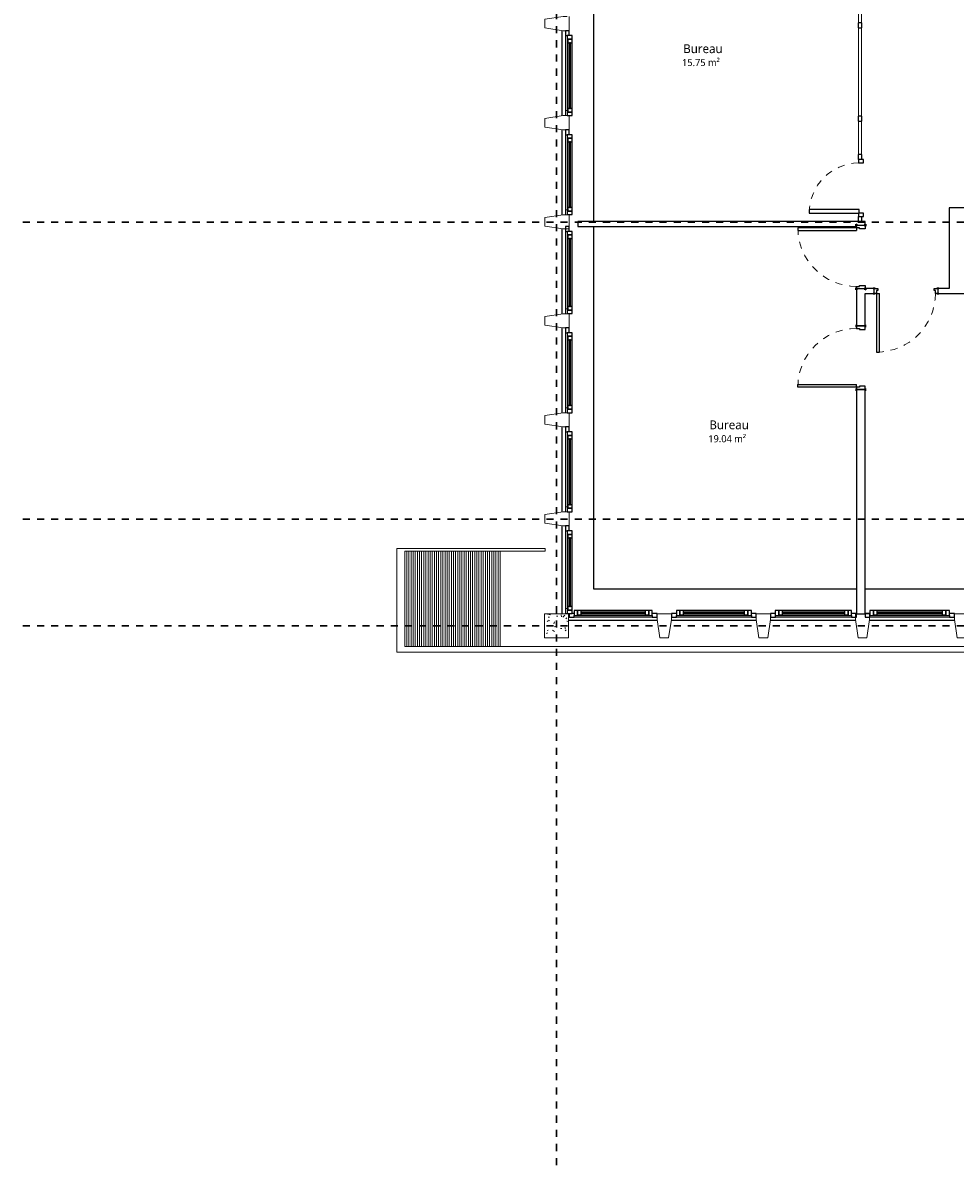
# Model space of a CAD drawing. Header units: metres. Extents: x -21.5 to 32.8, y -37.3 to -3.8.
# Tile 1 of 14: x -21.5 to -8.3, y -37.3 to -21.2. Entities that reach past the tile are written whole.
import ezdxf

# ---------------------------------------------------------------- set-up
doc = ezdxf.new("R2010")
doc.units = ezdxf.units.M
doc.linetypes.add('Ligne de quadrillage', pattern=[0.022225, 0.0127, -0.003175, 0.003175, -0.003175])
doc.linetypes.add('Tiret', pattern=[0.0025, 0.00125, -0.00125])
for name, color, linetype, lineweight in [('A-AREA-IDEN', 250, 'Continuous', 30), ('A-DOOR', 250, 'Continuous', 25), ('A-DOOR-FRAM', 250, 'Continuous', 25), ('A-GENM', 250, 'Continuous', 18), ('A-GLAZ', 250, 'Continuous', 25), ('A-GLAZ-CURT', 250, 'Continuous', 18), ('A-GLAZ-CWMG', 250, 'Continuous', 18), ('A-WALL', 250, 'Continuous', 25), ('I-WALL', 250, 'Continuous', 25), ('S-COLS', 250, 'Continuous', 18), ('S-GRID', 250, 'Continuous', 30)]:
    doc.layers.add(name, color=color, linetype=linetype, lineweight=lineweight)
doc.styles.add('Trebuchet MS', font='trebuc.ttf', dxfattribs={"height": 0.125})
doc.styles.add('Trebuchet MS_2', font='trebuc.ttf', dxfattribs={"height": 0.1})

# ---------------------------------------------------------------- blocks, each defined once
blk = doc.blocks.new('Poteaux porteurs 23 - Poteaux porteurs 1-506846-Niveau 1')
at = {"layer": 'S-COLS'}
for p, q in [((-10.941, -29.554), (-11.141, -29.554)), ((-11.141, -29.58), (-11.141, -29.635)), ((-11.141, -29.635), (-11.103, -29.894)), ((-10.98, -29.894), (-10.941, -29.635)), ((-10.941, -29.635), (-10.941, -29.554)), ((-11.103, -29.894), (-10.98, -29.894))]:
    blk.add_line(p, q, dxfattribs=at)
blk = doc.blocks.new('Poteaux porteurs 24 - Poteaux porteurs 1-506861-Niveau 1')
at = {"layer": 'S-COLS'}
for p, q in [((-10.941, -29.554), (-11.141, -29.554)), ((-11.141, -29.58), (-11.141, -29.635)), ((-11.141, -29.635), (-11.103, -29.894)), ((-10.98, -29.894), (-10.941, -29.635)), ((-10.941, -29.635), (-10.941, -29.554)), ((-11.103, -29.894), (-10.98, -29.894))]:
    blk.add_line(p, q, dxfattribs=at)
blk = doc.blocks.new('Poteaux porteurs 25 - Poteaux porteurs 1-506876-Niveau 1')
at = {"layer": 'S-COLS'}
for p, q in [((-10.941, -29.554), (-11.141, -29.554)), ((-11.141, -29.58), (-11.141, -29.635)), ((-11.141, -29.635), (-11.103, -29.894)), ((-10.98, -29.894), (-10.941, -29.635)), ((-10.941, -29.635), (-10.941, -29.554)), ((-11.103, -29.894), (-10.98, -29.894))]:
    blk.add_line(p, q, dxfattribs=at)
blk = doc.blocks.new('Poteaux porteurs 26 - Poteaux porteurs 1-506891-Niveau 1')
at = {"layer": 'S-COLS'}
for p, q in [((-10.941, -29.554), (-11.141, -29.554)), ((-11.141, -29.58), (-11.141, -29.635)), ((-11.141, -29.635), (-11.103, -29.894)), ((-10.98, -29.894), (-10.941, -29.635)), ((-10.941, -29.635), (-10.941, -29.554)), ((-11.103, -29.894), (-10.98, -29.894))]:
    blk.add_line(p, q, dxfattribs=at)
blk = doc.blocks.new('Poteaux porteurs 34 - Poteaux porteurs 1-507476-Niveau 1')
at = {"layer": 'S-COLS'}
for p, q in [((-10.941, -29.554), (-11.141, -29.554)), ((-11.141, -29.58), (-11.141, -29.635)), ((-11.141, -29.635), (-11.103, -29.894)), ((-10.98, -29.894), (-10.941, -29.635)), ((-10.941, -29.635), (-10.941, -29.554)), ((-11.103, -29.894), (-10.98, -29.894))]:
    blk.add_line(p, q, dxfattribs=at)
blk = doc.blocks.new('Poteaux porteurs 35 - Poteaux porteurs 1-507497-Niveau 1')
at = {"layer": 'S-COLS'}
for p, q in [((-10.941, -29.554), (-11.141, -29.554)), ((-11.141, -29.58), (-11.141, -29.635)), ((-11.141, -29.635), (-11.103, -29.894)), ((-10.98, -29.894), (-10.941, -29.635)), ((-10.941, -29.635), (-10.941, -29.554)), ((-11.103, -29.894), (-10.98, -29.894))]:
    blk.add_line(p, q, dxfattribs=at)
blk = doc.blocks.new('Poteaux porteurs 36 - Poteaux porteurs 1-508336-Niveau 1')
at = {"layer": 'S-COLS'}
for p, q in [((-10.941, -29.554), (-11.141, -29.554)), ((-11.141, -29.554), (-11.141, -29.635)), ((-11.141, -29.635), (-11.103, -29.894)), ((-10.98, -29.894), (-10.941, -29.635)), ((-10.941, -29.635), (-10.941, -29.554)), ((-11.103, -29.894), (-10.98, -29.894))]:
    blk.add_line(p, q, dxfattribs=at)
blk = doc.blocks.new('Poteaux porteurs 37 - Poteaux porteurs 1-508599-Niveau 1')
at = {"layer": 'S-COLS'}
for p, q in [((-10.941, -29.554), (-11.141, -29.554)), ((-11.141, -29.554), (-11.141, -29.635)), ((-11.141, -29.635), (-11.103, -29.894)), ((-10.98, -29.894), (-10.941, -29.635)), ((-10.941, -29.635), (-10.941, -29.554)), ((-11.103, -29.894), (-10.98, -29.894))]:
    blk.add_line(p, q, dxfattribs=at)
blk = doc.blocks.new('Poteaux porteurs 38 - Poteaux porteurs 1-508653-Niveau 1')
at = {"layer": 'S-COLS'}
for p, q in [((-10.941, -29.554), (-11.141, -29.554)), ((-11.141, -29.554), (-11.141, -29.635)), ((-11.141, -29.635), (-11.103, -29.894)), ((-10.98, -29.894), (-10.941, -29.635)), ((-10.941, -29.635), (-10.941, -29.554)), ((-11.103, -29.894), (-10.98, -29.894))]:
    blk.add_line(p, q, dxfattribs=at)
blk = doc.blocks.new('Poteaux porteurs 39 - Poteaux porteurs 1-508672-Niveau 1')
at = {"layer": 'S-COLS'}
for p, q in [((-10.941, -29.554), (-11.141, -29.554)), ((-11.141, -29.554), (-11.141, -29.635)), ((-11.141, -29.635), (-11.103, -29.894)), ((-10.98, -29.894), (-10.941, -29.635)), ((-10.941, -29.635), (-10.941, -29.554)), ((-11.103, -29.894), (-10.98, -29.894))]:
    blk.add_line(p, q, dxfattribs=at)
blk = doc.blocks.new('MR 1 Vantail - MR 1 Vantail-509887-Niveau 1')
at = {"layer": 'A-GLAZ'}
for p, q in [((-0.505, 0.027), (-0.565, 0.027)), ((-0.565, 0.027), (-0.565, -0.043)), ((-0.465, 0.017), (-0.515, 0.017)), ((-0.515, 0.017), (-0.515, -0.043)), ((-0.515, -0.043), (-0.515, 0.017)), ((-0.515, 0.017), (-0.505, 0.017)), ((0.505, 0.027), (-0.505, 0.027)), ((-0.505, 0.017), (-0.505, 0.027)), ((0.465, 0.017), (-0.465, 0.017)), ((-0.465, -0.043), (-0.465, 0.017)), ((0.515, 0.017), (0.465, 0.017)), ((0.465, 0.017), (0.465, -0.043)), ((0.505, 0.027), (0.505, 0.017)), ((0.565, 0.027), (0.505, 0.027)), ((0.505, 0.017), (0.515, 0.017)), ((0.515, -0.043), (0.515, 0.017)), ((0.515, 0.017), (0.515, -0.043)), ((0.565, -0.043), (0.565, 0.027)), ((-0.565, -0.043), (-0.515, -0.043)), ((-0.515, -0.043), (-0.465, -0.043)), ((0.465, -0.007), (-0.465, -0.007)), ((-0.465, -0.007), (-0.465, -0.019)), ((-0.465, -0.019), (0.465, -0.019)), ((-0.465, -0.043), (0.465, -0.043)), ((0.465, -0.019), (0.465, -0.007)), ((0.465, -0.043), (0.515, -0.043)), ((0.515, -0.043), (0.565, -0.043))]:
    blk.add_line(p, q, dxfattribs=at)
blk = doc.blocks.new('Meneau rectangulaire - 50 x 35-369804-Niveau 1')
at = {"layer": 'A-GLAZ-CWMG'}
for p, q in [((-13.837, -18.241), (-13.837, -17.181)), ((-13.814, -18.241), (-13.837, -18.241))]:
    blk.add_line(p, q, dxfattribs=at)
blk = doc.blocks.new('Meneau rectangulaire - 50 x 35-509889-Niveau 1')
at = {"layer": 'A-GLAZ-CWMG', "lineweight": 25}
for p, q in [((-0.07, 0), (0, 0)), ((0, 0), (0, -0.05)), ((-0.07, -0.05), (-0.07, -0.027)), ((0, -0.05), (-0.07, -0.05))]:
    blk.add_line(p, q, dxfattribs=at)
blk = doc.blocks.new('Meneau rectangulaire - 50 x 35-V4-Niveau 1')
at = {"layer": 'A-GLAZ-CWMG'}
for p, q in [((-0.07, -0.027), (-0.07, -0.05)), ((-0.07, -0.05), (0, -0.05))]:
    blk.add_line(p, q, dxfattribs=at)
blk = doc.blocks.new('MR 1 Vantail - MR 1 Vantail-532258-Niveau 1')
at = {"layer": 'A-GLAZ'}
for p, q in [((-0.521, 0.027), (-0.581, 0.027)), ((-0.581, 0.027), (-0.581, -0.043)), ((-0.481, 0.017), (-0.531, 0.017)), ((-0.531, 0.017), (-0.531, -0.043)), ((-0.531, -0.043), (-0.531, 0.017)), ((-0.531, 0.017), (-0.521, 0.017)), ((0.521, 0.027), (-0.521, 0.027)), ((-0.521, 0.017), (-0.521, 0.027)), ((0.481, 0.017), (-0.481, 0.017)), ((-0.481, -0.043), (-0.481, 0.017)), ((0.531, 0.017), (0.481, 0.017)), ((0.481, 0.017), (0.481, -0.043)), ((0.521, 0.027), (0.521, 0.017)), ((0.581, 0.027), (0.521, 0.027)), ((0.521, 0.017), (0.531, 0.017)), ((0.531, -0.043), (0.531, 0.017)), ((0.531, 0.017), (0.531, -0.043)), ((0.581, -0.043), (0.581, 0.027)), ((-0.581, -0.043), (-0.531, -0.043)), ((-0.531, -0.043), (-0.481, -0.043)), ((0.481, -0.007), (-0.481, -0.007)), ((-0.481, -0.007), (-0.481, -0.019)), ((-0.481, -0.019), (0.481, -0.019)), ((-0.481, -0.043), (0.481, -0.043)), ((0.481, -0.019), (0.481, -0.007)), ((0.481, -0.043), (0.531, -0.043)), ((0.531, -0.043), (0.581, -0.043))]:
    blk.add_line(p, q, dxfattribs=at)
blk = doc.blocks.new('Meneau rectangulaire - 50 x 35-532256-Niveau 1')
at = {"layer": 'A-GLAZ-CWMG'}
for p, q in [((-13.837, -25.241), (-13.837, -24.149)), ((-13.814, -25.241), (-13.837, -25.241))]:
    blk.add_line(p, q, dxfattribs=at)
blk = doc.blocks.new('MR 1 Vantail - MR 1 Vantail-512930-Niveau 1')
at = {"layer": 'A-GLAZ'}
for p, q in [((-0.524, 0.027), (-0.584, 0.027)), ((-0.584, 0.027), (-0.584, -0.043)), ((-0.484, 0.017), (-0.534, 0.017)), ((-0.534, 0.017), (-0.534, -0.043)), ((-0.534, -0.043), (-0.534, 0.017)), ((-0.534, 0.017), (-0.524, 0.017)), ((0.524, 0.027), (-0.524, 0.027)), ((-0.524, 0.017), (-0.524, 0.027)), ((0.484, 0.017), (-0.484, 0.017)), ((-0.484, -0.043), (-0.484, 0.017)), ((0.534, 0.017), (0.484, 0.017)), ((0.484, 0.017), (0.484, -0.043)), ((0.524, 0.027), (0.524, 0.017)), ((0.584, 0.027), (0.524, 0.027)), ((0.524, 0.017), (0.534, 0.017)), ((0.534, -0.043), (0.534, 0.017)), ((0.534, 0.017), (0.534, -0.043)), ((0.584, -0.043), (0.584, 0.027)), ((-0.584, -0.043), (-0.534, -0.043)), ((-0.534, -0.043), (-0.484, -0.043)), ((0.484, -0.007), (-0.484, -0.007)), ((-0.484, -0.007), (-0.484, -0.019)), ((-0.484, -0.019), (0.484, -0.019)), ((-0.484, -0.043), (0.484, -0.043)), ((0.484, -0.019), (0.484, -0.007)), ((0.484, -0.043), (0.534, -0.043)), ((0.534, -0.043), (0.584, -0.043))]:
    blk.add_line(p, q, dxfattribs=at)
blk = doc.blocks.new('Meneau rectangulaire - 50 x 35-512928-Niveau 1')
at = {"layer": 'A-GLAZ-CWMG'}
for p, q in [((-13.837, -29.48), (-13.837, -28.381)), ((-13.814, -29.48), (-13.837, -29.48))]:
    blk.add_line(p, q, dxfattribs=at)
blk = doc.blocks.new('Meneau rectangulaire - 50 x 35-V5-Niveau 1')
at = {"layer": 'A-GLAZ-CWMG'}
for p, q in [((-0.07, -0.027), (-0.07, -0.05)), ((-0.07, -0.05), (0, -0.05)), ((0, -0.05), (0, -0.027))]:
    blk.add_line(p, q, dxfattribs=at)
blk = doc.blocks.new('MR 1 Vantail - MR 1 Vantail-512937-Niveau 1')
at = {"layer": 'A-GLAZ'}
for p, q in [((-0.493, 0.027), (-0.553, 0.027)), ((-0.553, 0.027), (-0.553, -0.043)), ((-0.453, 0.017), (-0.503, 0.017)), ((-0.503, 0.017), (-0.503, -0.043)), ((-0.503, -0.043), (-0.503, 0.017)), ((-0.503, 0.017), (-0.493, 0.017)), ((0.493, 0.027), (-0.493, 0.027)), ((-0.493, 0.017), (-0.493, 0.027)), ((0.453, 0.017), (-0.453, 0.017)), ((-0.453, -0.043), (-0.453, 0.017)), ((0.503, 0.017), (0.453, 0.017)), ((0.453, 0.017), (0.453, -0.043)), ((0.493, 0.027), (0.493, 0.017)), ((0.553, 0.027), (0.493, 0.027)), ((0.493, 0.017), (0.503, 0.017)), ((0.503, -0.043), (0.503, 0.017)), ((0.503, 0.017), (0.503, -0.043)), ((0.553, -0.043), (0.553, 0.027)), ((-0.553, -0.043), (-0.503, -0.043)), ((-0.503, -0.043), (-0.453, -0.043)), ((0.453, -0.007), (-0.453, -0.007)), ((-0.453, -0.007), (-0.453, -0.019)), ((-0.453, -0.019), (0.453, -0.019)), ((-0.453, -0.043), (0.453, -0.043)), ((0.453, -0.019), (0.453, -0.007)), ((0.453, -0.043), (0.503, -0.043)), ((0.503, -0.043), (0.553, -0.043))]:
    blk.add_line(p, q, dxfattribs=at)
blk = doc.blocks.new('Meneau rectangulaire - 50 x 35-512567-Niveau 1')
at = {"layer": 'A-GLAZ-CWMG', "lineweight": 25}
for p, q in [((0, 0), (-0.07, 0)), ((0, -0.05), (0, 0)), ((-0.07, -0.027), (-0.07, -0.05)), ((-0.07, -0.05), (0, -0.05))]:
    blk.add_line(p, q, dxfattribs=at)
blk = doc.blocks.new('Meneau rectangulaire - 50 x 35-512935-Niveau 1')
at = {"layer": 'A-GLAZ-CWMG'}
blk.add_line((-12.611, -29.6), (-13.717, -29.6), dxfattribs=at)
blk = doc.blocks.new('Meneau rectangulaire - 50 x 35-V6-Niveau 1')
at = {"layer": 'A-GLAZ-CWMG', "lineweight": 25}
for p, q in [((-0.07, 0), (-0.043, 0)), ((0, 0), (0, -0.05)), ((-0.07, -0.05), (-0.07, -0.027)), ((0, -0.05), (-0.07, -0.05))]:
    blk.add_line(p, q, dxfattribs=at)
blk = doc.blocks.new('MR 1 Vantail - MR 1 Vantail-512961-Niveau 1')
at = {"layer": 'A-GLAZ'}
for p, q in [((-0.47, 0.027), (-0.53, 0.027)), ((-0.53, 0.027), (-0.53, -0.043)), ((-0.43, 0.017), (-0.48, 0.017)), ((-0.48, 0.017), (-0.48, -0.043)), ((-0.48, -0.043), (-0.48, 0.017)), ((-0.48, 0.017), (-0.47, 0.017)), ((0.47, 0.027), (-0.47, 0.027)), ((-0.47, 0.017), (-0.47, 0.027)), ((0.43, 0.017), (-0.43, 0.017)), ((-0.43, -0.043), (-0.43, 0.017)), ((0.48, 0.017), (0.43, 0.017)), ((0.43, 0.017), (0.43, -0.043)), ((0.47, 0.027), (0.47, 0.017)), ((0.53, 0.027), (0.47, 0.027)), ((0.47, 0.017), (0.48, 0.017)), ((0.48, -0.043), (0.48, 0.017)), ((0.48, 0.017), (0.48, -0.043)), ((0.53, -0.043), (0.53, 0.027)), ((-0.53, -0.043), (-0.48, -0.043)), ((-0.48, -0.043), (-0.43, -0.043)), ((0.43, -0.007), (-0.43, -0.007)), ((-0.43, -0.007), (-0.43, -0.019)), ((-0.43, -0.019), (0.43, -0.019)), ((-0.43, -0.043), (0.43, -0.043)), ((0.43, -0.019), (0.43, -0.007)), ((0.43, -0.043), (0.48, -0.043)), ((0.48, -0.043), (0.53, -0.043))]:
    blk.add_line(p, q, dxfattribs=at)
blk = doc.blocks.new('Meneau rectangulaire - 50 x 35-V7-Niveau 1')
at = {"layer": 'A-GLAZ-CWMG'}
blk.add_line((-11.211, -29.6), (-12.271, -29.6), dxfattribs=at)
blk = doc.blocks.new('MR 1 Vantail - MR 1 Vantail-532263-Niveau 1')
at = {"layer": 'A-GLAZ'}
for p, q in [((-0.479, 0.027), (-0.539, 0.027)), ((-0.539, 0.027), (-0.539, -0.043)), ((-0.439, 0.017), (-0.489, 0.017)), ((-0.489, 0.017), (-0.489, -0.043)), ((-0.489, -0.043), (-0.489, 0.017)), ((-0.489, 0.017), (-0.479, 0.017)), ((0.479, 0.027), (-0.479, 0.027)), ((-0.479, 0.017), (-0.479, 0.027)), ((0.439, 0.017), (-0.439, 0.017)), ((-0.439, -0.043), (-0.439, 0.017)), ((0.489, 0.017), (0.439, 0.017)), ((0.439, 0.017), (0.439, -0.043)), ((0.479, 0.027), (0.479, 0.017)), ((0.539, 0.027), (0.479, 0.027)), ((0.479, 0.017), (0.489, 0.017)), ((0.489, -0.043), (0.489, 0.017)), ((0.489, 0.017), (0.489, -0.043)), ((0.539, -0.043), (0.539, 0.027)), ((-0.539, -0.043), (-0.489, -0.043)), ((-0.489, -0.043), (-0.439, -0.043)), ((0.439, -0.007), (-0.439, -0.007)), ((-0.439, -0.007), (-0.439, -0.019)), ((-0.439, -0.019), (0.439, -0.019)), ((-0.439, -0.043), (0.439, -0.043)), ((0.439, -0.019), (0.439, -0.007)), ((0.439, -0.043), (0.489, -0.043)), ((0.489, -0.043), (0.539, -0.043))]:
    blk.add_line(p, q, dxfattribs=at)
blk = doc.blocks.new('Meneau rectangulaire - 50 x 35-532261-Niveau 1')
at = {"layer": 'A-GLAZ-CWMG'}
blk.add_line((-9.794, -29.6), (-10.871, -29.6), dxfattribs=at)
blk = doc.blocks.new('MR 1 Vantail - MR 1 Vantail-532268-Niveau 1')
at = {"layer": 'A-GLAZ'}
for p, q in [((-0.501, 0.027), (-0.561, 0.027)), ((-0.561, 0.027), (-0.561, -0.043)), ((-0.461, 0.017), (-0.511, 0.017)), ((-0.511, 0.017), (-0.511, -0.043)), ((-0.511, -0.043), (-0.511, 0.017)), ((-0.511, 0.017), (-0.501, 0.017)), ((0.501, 0.027), (-0.501, 0.027)), ((-0.501, 0.017), (-0.501, 0.027)), ((0.461, 0.017), (-0.461, 0.017)), ((-0.461, -0.043), (-0.461, 0.017)), ((0.511, 0.017), (0.461, 0.017)), ((0.461, 0.017), (0.461, -0.043)), ((0.501, 0.027), (0.501, 0.017)), ((0.561, 0.027), (0.501, 0.027)), ((0.501, 0.017), (0.511, 0.017)), ((0.511, -0.043), (0.511, 0.017)), ((0.511, 0.017), (0.511, -0.043)), ((0.561, -0.043), (0.561, 0.027)), ((-0.561, -0.043), (-0.511, -0.043)), ((-0.511, -0.043), (-0.461, -0.043)), ((0.461, -0.007), (-0.461, -0.007)), ((-0.461, -0.007), (-0.461, -0.019)), ((-0.461, -0.019), (0.461, -0.019)), ((-0.461, -0.043), (0.461, -0.043)), ((0.461, -0.019), (0.461, -0.007)), ((0.461, -0.043), (0.511, -0.043)), ((0.511, -0.043), (0.561, -0.043))]:
    blk.add_line(p, q, dxfattribs=at)
blk = doc.blocks.new('Meneau rectangulaire - 50 x 35-532266-Niveau 1')
at = {"layer": 'A-GLAZ-CWMG'}
blk.add_line((-8.411, -29.6), (-9.534, -29.6), dxfattribs=at)
blk = doc.blocks.new('Int_ Simple - PP _0_83m x 2_04m_-281247-Niveau 1')
at = {"layer": 'A-DOOR'}
for p, q in [((0.38, 0.865), (0.34, 0.865)), ((0.34, 0.865), (0.34, 0.035)), ((0.38, 0.035), (0.38, 0.865)), ((0.38, 0.035), (0.34, 0.035))]:
    blk.add_line(p, q, dxfattribs=at)
at = {"layer": 'A-DOOR', "lineweight": 35}
for p, q in [((-0.5, 0.035), (-0.5, 0.04)), ((-0.5, 0.04), (-0.47, 0.04)), ((-0.47, 0.035), (-0.5, 0.035)), ((-0.47, 0.04), (-0.47, 0.035)), ((0.4, 0.035), (0.4, 0.04)), ((0.4, 0.04), (0.43, 0.04)), ((0.43, 0.035), (0.4, 0.035)), ((0.43, 0.04), (0.43, 0.035)), ((-0.5, -0.04), (-0.5, -0.035)), ((-0.5, -0.035), (-0.47, -0.035)), ((-0.47, -0.04), (-0.5, -0.04)), ((-0.47, -0.035), (-0.47, -0.04)), ((0.4, -0.04), (0.4, -0.035)), ((0.4, -0.035), (0.43, -0.035)), ((0.43, -0.04), (0.4, -0.04)), ((0.43, -0.035), (0.43, -0.04))]:
    blk.add_line(p, q, dxfattribs=at)
at = {"layer": 'A-DOOR', "linetype": 'Tiret', "lineweight": 18}
blk.add_arc((0.38, 0.035), 0.83, 90, 180, dxfattribs=at)
at = {"layer": 'A-DOOR-FRAM'}
for p, q in [((-0.485, 0.035), (-0.45, 0.035)), ((-0.485, -0.035), (-0.485, 0.035)), ((-0.45, 0.035), (-0.45, -0.005)), ((0.38, 0.035), (0.415, 0.035)), ((0.38, -0.005), (0.38, 0.035)), ((0.415, 0.035), (0.415, -0.035)), ((-0.435, -0.035), (-0.485, -0.035)), ((-0.45, -0.005), (-0.435, -0.005)), ((-0.435, -0.005), (-0.435, -0.035)), ((0.365, -0.005), (0.38, -0.005)), ((0.365, -0.035), (0.365, -0.005)), ((0.415, -0.035), (0.365, -0.035))]:
    blk.add_line(p, q, dxfattribs=at)
blk = doc.blocks.new('Int_ Simple - PP _0_83m x 2_04m_-532346-Niveau 1')
at = {"layer": 'A-DOOR', "lineweight": 35}
for p, q in [((-0.47, 0.065), (-0.5, 0.065)), ((-0.5, 0.065), (-0.5, 0.06)), ((-0.5, 0.06), (-0.47, 0.06)), ((-0.47, 0.06), (-0.47, 0.065)), ((0.43, 0.065), (0.4, 0.065)), ((0.4, 0.065), (0.4, 0.06)), ((0.4, 0.06), (0.43, 0.06)), ((0.43, 0.06), (0.43, 0.065)), ((-0.47, -0.06), (-0.5, -0.06)), ((-0.5, -0.06), (-0.5, -0.065)), ((-0.5, -0.065), (-0.47, -0.065)), ((-0.47, -0.065), (-0.47, -0.06)), ((0.43, -0.06), (0.4, -0.06)), ((0.4, -0.06), (0.4, -0.065)), ((0.4, -0.065), (0.43, -0.065)), ((0.43, -0.065), (0.43, -0.06))]:
    blk.add_line(p, q, dxfattribs=at)
at = {"layer": 'A-DOOR'}
for p, q in [((0.38, -0.06), (0.34, -0.06)), ((0.34, -0.89), (0.34, -0.06)), ((0.38, -0.06), (0.38, -0.89)), ((0.38, -0.89), (0.34, -0.89))]:
    blk.add_line(p, q, dxfattribs=at)
at = {"layer": 'A-DOOR', "linetype": 'Tiret', "lineweight": 18}
blk.add_arc((0.38, -0.06), 0.83, 180, 270, dxfattribs=at)
at = {"layer": 'A-DOOR-FRAM'}
for p, q in [((-0.485, 0.06), (-0.485, -0.06)), ((-0.435, 0.06), (-0.485, 0.06)), ((-0.435, -0.02), (-0.435, 0.06)), ((0.415, 0.06), (0.365, 0.06)), ((0.365, 0.06), (0.365, -0.02)), ((0.415, -0.06), (0.415, 0.06)), ((-0.485, -0.06), (-0.45, -0.06)), ((-0.45, -0.06), (-0.45, -0.02)), ((-0.45, -0.02), (-0.435, -0.02)), ((0.365, -0.02), (0.38, -0.02)), ((0.38, -0.02), (0.38, -0.06)), ((0.38, -0.06), (0.415, -0.06))]:
    blk.add_line(p, q, dxfattribs=at)
blk = doc.blocks.new('Int_ Simple - PP _0_83m x 2_04m_-532304-Niveau 1')
at = {"layer": 'A-DOOR'}
for p, q in [((0.38, 0.89), (0.34, 0.89)), ((0.34, 0.89), (0.34, 0.06)), ((0.38, 0.06), (0.38, 0.89)), ((0.38, 0.06), (0.34, 0.06))]:
    blk.add_line(p, q, dxfattribs=at)
at = {"layer": 'A-DOOR', "lineweight": 35}
for p, q in [((-0.5, 0.06), (-0.5, 0.065)), ((-0.5, 0.065), (-0.47, 0.065)), ((-0.47, 0.06), (-0.5, 0.06)), ((-0.47, 0.065), (-0.47, 0.06)), ((0.4, 0.06), (0.4, 0.065)), ((0.4, 0.065), (0.43, 0.065)), ((0.43, 0.06), (0.4, 0.06)), ((0.43, 0.065), (0.43, 0.06)), ((-0.5, -0.065), (-0.5, -0.06)), ((-0.5, -0.06), (-0.47, -0.06)), ((-0.47, -0.065), (-0.5, -0.065)), ((-0.47, -0.06), (-0.47, -0.065)), ((0.4, -0.065), (0.4, -0.06)), ((0.4, -0.06), (0.43, -0.06)), ((0.43, -0.065), (0.4, -0.065)), ((0.43, -0.06), (0.43, -0.065))]:
    blk.add_line(p, q, dxfattribs=at)
at = {"layer": 'A-DOOR', "linetype": 'Tiret', "lineweight": 18}
blk.add_arc((0.38, 0.06), 0.83, 90, 180, dxfattribs=at)
at = {"layer": 'A-DOOR-FRAM'}
for p, q in [((-0.485, 0.06), (-0.45, 0.06)), ((-0.485, -0.06), (-0.485, 0.06)), ((-0.45, 0.06), (-0.45, 0.02)), ((-0.45, 0.02), (-0.435, 0.02)), ((-0.435, 0.02), (-0.435, -0.06)), ((0.365, 0.02), (0.38, 0.02)), ((0.365, -0.06), (0.365, 0.02)), ((0.38, 0.06), (0.415, 0.06)), ((0.38, 0.02), (0.38, 0.06)), ((0.415, 0.06), (0.415, -0.06)), ((-0.435, -0.06), (-0.485, -0.06)), ((0.415, -0.06), (0.365, -0.06))]:
    blk.add_line(p, q, dxfattribs=at)
blk = doc.blocks.new('Simple vitrée 2 - Simple vitrée 2-539464-Niveau 1')
at = {"layer": 'A-DOOR'}
for p, q in [((-0.304, 0.743), (-0.354, 0.743)), ((-0.354, 0.743), (-0.354, 0.035)), ((-0.304, 0.035), (-0.304, 0.743)), ((-0.354, 0.035), (-0.304, 0.035))]:
    blk.add_line(p, q, dxfattribs=at)
at = {"layer": 'A-DOOR', "linetype": 'Tiret', "lineweight": 18}
blk.add_arc((-0.354, 0.035), 0.708, 0.8092, 90, dxfattribs=at)
at = {"layer": 'A-DOOR-FRAM'}
for p, q in [((-0.354, 0.045), (-0.404, 0.045)), ((-0.404, 0.045), (-0.404, -0.025)), ((-0.354, -0.025), (-0.354, 0.045)), ((0.404, 0.045), (0.354, 0.045)), ((0.354, 0.045), (0.354, -0.025)), ((0.404, -0.025), (0.404, 0.045)), ((-0.404, -0.025), (-0.354, -0.025)), ((0.354, -0.025), (0.404, -0.025))]:
    blk.add_line(p, q, dxfattribs=at)
blk = doc.blocks.new('Panneau système - Vitré-533937-Niveau 1')
at = {"layer": 'A-GLAZ-CURT'}
for p, q in [((0.2355, 0.045), (-0.2355, 0.045)), ((-0.2355, 0.045), (-0.2355, 0.005)), ((-0.2355, 0.005), (0.2355, 0.005)), ((0.2355, 0.005), (0.2355, 0.045))]:
    blk.add_line(p, q, dxfattribs=at)
blk = doc.blocks.new('Panneau système - Vitré-533647-Niveau 1')
at = {"layer": 'A-GLAZ-CURT'}
for p, q in [((0.625, 0.045), (-0.625, 0.045)), ((-0.625, 0.045), (-0.625, 0.005)), ((-0.625, 0.005), (0.625, 0.005)), ((0.625, 0.005), (0.625, 0.045))]:
    blk.add_line(p, q, dxfattribs=at)
blk = doc.blocks.new('Panneau système - Vitré-533729-Niveau 1')
at = {"layer": 'A-GLAZ-CURT'}
for p, q in [((0.695, 0.045), (-0.695, 0.045)), ((-0.695, 0.045), (-0.695, 0.005)), ((-0.695, 0.005), (0.695, 0.005)), ((0.695, 0.005), (0.695, 0.045))]:
    blk.add_line(p, q, dxfattribs=at)
blk = doc.blocks.new('Meneau rectangulaire - 50 x 35 pvc gris-535465-Niveau 1')
at = {"layer": 'A-GLAZ-CWMG', "lineweight": 25}
for p, q in [((0, 0), (-0.07, 0)), ((0, -0.05), (0, 0)), ((-0.07, -0.045), (-0.07, -0.05)), ((-0.07, -0.05), (0, -0.05))]:
    blk.add_line(p, q, dxfattribs=at)
blk = doc.blocks.new('Meneau rectangulaire - 50 x 35 pvc gris-535475-Niveau 1')
at = {"layer": 'A-GLAZ-CWMG', "lineweight": 25}
for p, q in [((-0.035, 0), (0.035, 0)), ((0.035, 0), (0.035, -0.05)), ((-0.035, -0.05), (-0.035, -0.045)), ((0.035, -0.05), (-0.035, -0.05))]:
    blk.add_line(p, q, dxfattribs=at)
blk = doc.blocks.new('Meneau rectangulaire - 50 x 35 pvc gris-V8-Niveau 1')
at = {"layer": 'A-GLAZ-CWMG', "lineweight": 25}
for p, q in [((-0.035, 0), (0.035, 0)), ((-0.035, -0.05), (-0.035, 0)), ((0.035, 0), (0.035, -0.05)), ((0.035, -0.05), (-0.035, -0.05))]:
    blk.add_line(p, q, dxfattribs=at)
blk = doc.blocks.new('Meneau rectangulaire - 50 x 35 pvc gris-535521-Niveau 1')
at = {"layer": 'A-GLAZ-CWMG', "lineweight": 25}
for p, q in [((-0.035, 0), (0.035, 0)), ((-0.035, -0.05), (-0.035, 0)), ((0.035, 0), (0.035, -0.05)), ((0.035, -0.05), (-0.035, -0.05))]:
    blk.add_line(p, q, dxfattribs=at)
blk = doc.blocks.new('eléments de façade 3 - eléments de façade 3-646531-Niveau 1')
at = {"layer": 'A-GENM'}
for p, q in [((-16.223, -28.632), (-14.124, -28.632)), ((-16.223, -28.632), (-16.223, -30.097)), ((-16.111, -30.018), (-16.111, -28.67)), ((-16.111, -28.67), (-14.124, -28.67)), ((-16.081, -28.67), (-16.081, -30.018)), ((-16.051, -30.018), (-16.051, -28.67)), ((-16.021, -28.67), (-16.021, -30.018)), ((-15.991, -30.018), (-15.991, -28.67)), ((-15.961, -28.67), (-15.961, -30.018)), ((-15.931, -30.018), (-15.931, -28.67)), ((-15.901, -28.67), (-15.901, -30.018)), ((-15.871, -30.018), (-15.871, -28.67)), ((-15.841, -28.67), (-15.841, -30.018)), ((-15.811, -30.018), (-15.811, -28.67)), ((-15.781, -28.67), (-15.781, -30.018)), ((-15.751, -30.018), (-15.751, -28.67)), ((-15.721, -28.67), (-15.721, -30.018)), ((-15.691, -30.018), (-15.691, -28.67)), ((-15.661, -28.67), (-15.661, -30.018)), ((-15.631, -30.018), (-15.631, -28.67)), ((-15.601, -28.67), (-15.601, -30.018)), ((-15.571, -30.018), (-15.571, -28.67)), ((-15.541, -28.67), (-15.541, -30.018)), ((-15.511, -30.018), (-15.511, -28.67)), ((-15.481, -28.67), (-15.481, -30.018)), ((-15.451, -30.018), (-15.451, -28.67)), ((-15.421, -28.67), (-15.421, -30.018)), ((-15.391, -30.018), (-15.391, -28.67)), ((-15.361, -28.67), (-15.361, -30.018)), ((-15.331, -30.018), (-15.331, -28.67)), ((-15.301, -28.67), (-15.301, -30.018)), ((-15.271, -30.018), (-15.271, -28.67)), ((-15.241, -28.67), (-15.241, -30.018)), ((-15.211, -30.018), (-15.211, -28.67)), ((-15.181, -28.67), (-15.181, -30.018)), ((-15.151, -30.018), (-15.151, -28.67)), ((-15.121, -28.67), (-15.121, -30.018)), ((-15.091, -30.018), (-15.091, -28.67)), ((-15.061, -28.67), (-15.061, -30.018)), ((-15.031, -30.018), (-15.031, -28.67)), ((-15.001, -28.67), (-15.001, -30.018)), ((-14.971, -30.018), (-14.971, -28.67)), ((-14.941, -28.67), (-14.941, -30.018)), ((-14.911, -30.018), (-14.911, -28.67)), ((-14.881, -28.67), (-14.881, -30.018)), ((-14.851, -30.018), (-14.851, -28.67)), ((-14.821, -28.67), (-14.821, -30.018)), ((-14.791, -30.018), (-14.791, -28.67)), ((-14.761, -28.67), (-14.761, -30.018)), ((-14.124, -28.67), (-14.124, -28.632)), ((4.357, -30.018), (-16.111, -30.018)), ((4.357, -30.097), (-16.223, -30.097))]:
    blk.add_line(p, q, dxfattribs=at)

msp = doc.modelspace()

# ---------------------------------------------------------------- hatches: boundary and pattern name
at = {"layer": 'S-COLS'}
h = msp.add_hatch(dxfattribs=at)
h.set_pattern_fill('FP_1', color=256, style=0, pattern_type=2)
h.set_pattern_definition([(50, (0, 0), (0.3647987, -0.031967), [0.038, -0.419]), (355, (0, 0), (-0.070921, 0.382637), [0.03, -0.335]), (100.451, (0.03, -0.003), (0.294358, 0.3502047), [0.032, -0.356]), (46.184, (0, 0.102), (0.542072, -0.083569), [0.057, -0.629]), (96.636, (0.045, 0.095), (0.474956, 0.495204), [0.049, -0.534]), (351.184, (0, 0.102), (0.47449, 0.495128), [0.046, -0.503]), (21, (0.051, 0.076), (0.3035623, -0.2048169), [0.038, -0.419]), (326, (0.051, 0.076), (0.1234774, 0.369045), [0.03, -0.335]), (71.451, (0.076, 0.059), (0.427234, 0.1635883), [0.032, -0.356]), (37.5, (0, 0), (0.0065432, 0.16888217), [0.017, -0.314, 0.017, -0.324, -0.337]), (37.5, (0, 0), (0.0065432, 0.16888217), [-0.672, 0.017, -0.32]), (7.5, (0, 0), (0.1340145, 0.2002052), [0.017, -0.177, 0.017, -0.307, -0.128]), (7.5, (0, 0), (0.1340145, 0.2002052), [-0.518, 0.017, -0.112]), (327.5, (-0.113, 0), (0.27126974, -0.01156417), [0.017, -0.11, 0.017, -0.379, -0.526]), (327.5, (-0.113, 0), (0.27126974, -0.01156417), [-0.523, 0.017, -0.509]), (317.5, (-0.164, 0), (0.2964495, 0.0511634), [0.017, -0.148, 0.017, -0.246, -0.373]), (317.5, (-0.164, 0), (0.2964495, 0.0511634), [-0.428, 0.017, -0.357])])
h.paths.add_polyline_path([(-13.794, -29.894), (-13.794, -29.554), (-14.134, -29.554), (-14.134, -29.894), (-13.96, -29.894)])

# ---------------------------------------------------------------- linework, layer by layer
at = {"layer": 'A-WALL'}
for p, q in [((-13.443, -19.807), (-13.443, -24.009)), ((-13.883, -22.514), (-13.883, -21.309)), ((-13.883, -23.914), (-13.883, -22.709)), ((-13.883, -25.314), (-13.883, -24.109)), ((-13.443, -24.079), (-13.443, -29.2)), ((-13.883, -26.714), (-13.883, -25.509)), ((-13.883, -28.114), (-13.883, -26.909)), ((-13.883, -29.554), (-13.883, -28.309)), ((-13.443, -29.2), (-9.724, -29.2)), ((-9.604, -29.2), (-5.507, -29.2)), ((-12.539, -29.65), (-13.794, -29.65)), ((-11.139, -29.65), (-12.344, -29.65)), ((-9.739, -29.65), (-10.944, -29.65)), ((-8.339, -29.65), (-9.544, -29.65))]:
    msp.add_line(p, q, dxfattribs=at)
at = {"layer": 'I-WALL'}
for p, q in [((-4.287, -23.815), (-8.413, -23.815)), ((-8.413, -23.815), (-8.413, -24.954)), ((-9.604, -24.009), (-13.663, -24.009)), ((-13.663, -24.009), (-13.663, -24.079)), ((-9.604, -24.061), (-9.604, -24.009)), ((-13.663, -24.079), (-9.724, -24.079)), ((-9.724, -24.061), (-9.604, -24.061)), ((-9.724, -24.079), (-9.724, -24.061)), ((-9.604, -24.961), (-9.724, -24.961)), ((-9.724, -24.961), (-9.724, -25.485)), ((-9.475, -24.954), (-9.604, -24.954)), ((-9.604, -24.954), (-9.604, -24.961)), ((-9.604, -25.024), (-9.475, -25.024)), ((-9.604, -25.485), (-9.604, -25.024)), ((-9.475, -25.024), (-9.475, -24.954)), ((-8.413, -24.954), (-8.575, -24.954)), ((-8.575, -24.954), (-8.575, -25.024)), ((-8.575, -25.024), (-7.759, -25.024)), ((-9.724, -25.485), (-9.604, -25.485)), ((-9.604, -26.385), (-9.724, -26.385)), ((-9.724, -26.385), (-9.724, -29.554)), ((-9.604, -29.554), (-9.604, -26.385)), ((-9.724, -29.554), (-9.604, -29.554))]:
    msp.add_line(p, q, dxfattribs=at)
at = {"layer": 'S-COLS'}
for p, q in [((-13.794, -29.554), (-14.134, -29.554)), ((-14.134, -29.554), (-14.134, -29.894)), ((-13.794, -29.894), (-13.794, -29.554)), ((-14.134, -29.894), (-13.794, -29.894))]:
    msp.add_line(p, q, dxfattribs=at)
at = {"layer": 'S-GRID', "linetype": 'Ligne de quadrillage'}
for p, q in [((-13.964, -37.347), (-13.964, -4.451)), ((-21.508, -24.016), (32.124, -24.016)), ((-21.508, -28.216), (32.124, -28.216)), ((-21.508, -29.724), (32.124, -29.724))]:
    msp.add_line(p, q, dxfattribs=at)

# ---------------------------------------------------------------- block references
at = {"layer": 'A-DOOR'}
for name, p, rotation in [('Simple vitrée 2 - Simple vitrée 2-539464-Niveau 1', (-9.65, -23.535), 89.99999999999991), ('Int_ Simple - PP _0_83m x 2_04m_-532304-Niveau 1', (-9.664, -24.476), 89.99999999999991), ('Int_ Simple - PP _0_83m x 2_04m_-281247-Niveau 1', (-9.06, -24.989), 180), ('Int_ Simple - PP _0_83m x 2_04m_-532346-Niveau 1', (-9.664, -25.97), 269.9999999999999)]:
    msp.add_blockref(name, p, dxfattribs=dict(at, rotation=rotation))
at = {"layer": 'A-GENM'}
msp.add_blockref('eléments de façade 3 - eléments de façade 3-646531-Niveau 1', (0, 0), dxfattribs=at)
at = {"layer": 'A-GLAZ'}
for name, p, rotation in [('MR 1 Vantail - MR 1 Vantail-509887-Niveau 1', (-13.787, -21.946), 89.9999999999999), ('MR 1 Vantail - MR 1 Vantail-509887-Niveau 1', (-13.787, -23.346), 89.9999999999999), ('MR 1 Vantail - MR 1 Vantail-532258-Niveau 1', (-13.787, -24.73), 89.9999999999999), ('MR 1 Vantail - MR 1 Vantail-509887-Niveau 1', (-13.787, -26.146), 89.9999999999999), ('MR 1 Vantail - MR 1 Vantail-509887-Niveau 1', (-13.787, -27.546), 89.9999999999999), ('MR 1 Vantail - MR 1 Vantail-512930-Niveau 1', (-13.787, -28.966), 89.9999999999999), ('MR 1 Vantail - MR 1 Vantail-512937-Niveau 1', (-13.164, -29.55), 180), ('MR 1 Vantail - MR 1 Vantail-512961-Niveau 1', (-11.741, -29.55), 180), ('MR 1 Vantail - MR 1 Vantail-532263-Niveau 1', (-10.333, -29.55), 180), ('MR 1 Vantail - MR 1 Vantail-532268-Niveau 1', (-8.973, -29.55), 180)]:
    msp.add_blockref(name, p, dxfattribs=dict(at, rotation=rotation))
at = {"layer": 'A-GLAZ-CURT', "rotation": 89.99999999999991}
for name, p in [('Panneau système - Vitré-533729-Niveau 1', (-9.65, -20.505)), ('Panneau système - Vitré-533647-Niveau 1', (-9.65, -21.895)), ('Panneau système - Vitré-533937-Niveau 1', (-9.65, -22.826))]:
    msp.add_blockref(name, p, dxfattribs=at)
at = {"layer": 'A-GLAZ-CWMG', "extrusion": (0, 0, -1)}
for name, p, rotation in [('Meneau rectangulaire - 50 x 35-509889-Niveau 1', (13.787, -21.311), 90.00000000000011), ('Meneau rectangulaire - 50 x 35 pvc gris-535521-Niveau 1', (9.65, -21.235), 90.0000000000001), ('Meneau rectangulaire - 50 x 35 pvc gris-V8-Niveau 1', (9.65, -22.555), 90.0000000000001), ('Meneau rectangulaire - 50 x 35-509889-Niveau 1', (13.787, -22.711), 90.00000000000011), ('Meneau rectangulaire - 50 x 35 pvc gris-535475-Niveau 1', (9.65, -23.096), 90.0000000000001), ('Meneau rectangulaire - 50 x 35-509889-Niveau 1', (13.787, -24.079), 90.00000000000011), ('Meneau rectangulaire - 50 x 35-509889-Niveau 1', (13.787, -25.511), 90.00000000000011), ('Meneau rectangulaire - 50 x 35-509889-Niveau 1', (13.787, -26.911), 90.00000000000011), ('Meneau rectangulaire - 50 x 35-509889-Niveau 1', (13.787, -28.311), 90.00000000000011)]:
    msp.add_blockref(name, p, dxfattribs=dict(at, rotation=rotation))
at = {"layer": 'A-GLAZ-CWMG'}
for name, p in [('Meneau rectangulaire - 50 x 35-369804-Niveau 1', (0, -4.2)), ('Meneau rectangulaire - 50 x 35-369804-Niveau 1', (0, -5.6)), ('Meneau rectangulaire - 50 x 35-532256-Niveau 1', (0, 0)), ('Meneau rectangulaire - 50 x 35-369804-Niveau 1', (0, -8.4)), ('Meneau rectangulaire - 50 x 35-369804-Niveau 1', (0, -9.8)), ('Meneau rectangulaire - 50 x 35-512928-Niveau 1', (0, 0)), ('Meneau rectangulaire - 50 x 35-512935-Niveau 1', (0, 0)), ('Meneau rectangulaire - 50 x 35-512567-Niveau 1', (-12.541, -29.55)), ('Meneau rectangulaire - 50 x 35-V7-Niveau 1', (0, 0)), ('Meneau rectangulaire - 50 x 35-512567-Niveau 1', (-11.141, -29.55)), ('Meneau rectangulaire - 50 x 35-532261-Niveau 1', (0, 0)), ('Meneau rectangulaire - 50 x 35-512567-Niveau 1', (-9.724, -29.55)), ('Meneau rectangulaire - 50 x 35-532266-Niveau 1', (0, 0)), ('Meneau rectangulaire - 50 x 35-512567-Niveau 1', (-8.341, -29.55))]:
    msp.add_blockref(name, p, dxfattribs=at)
at = {"layer": 'A-GLAZ-CWMG', "rotation": 269.9999999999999}
for name, p in [('Meneau rectangulaire - 50 x 35-V4-Niveau 1', (-13.787, -22.511)), ('Meneau rectangulaire - 50 x 35-V4-Niveau 1', (-13.787, -23.911)), ('Meneau rectangulaire - 50 x 35 pvc gris-535465-Niveau 1', (-9.65, -24.009)), ('Meneau rectangulaire - 50 x 35-V4-Niveau 1', (-13.787, -25.311)), ('Meneau rectangulaire - 50 x 35-V4-Niveau 1', (-13.787, -26.711)), ('Meneau rectangulaire - 50 x 35-V4-Niveau 1', (-13.787, -28.111)), ('Meneau rectangulaire - 50 x 35-V5-Niveau 1', (-13.787, -29.55))]:
    msp.add_blockref(name, p, dxfattribs=at)
at = {"layer": 'A-GLAZ-CWMG', "extrusion": (0, 0, -1)}
for name, p in [('Meneau rectangulaire - 50 x 35-V6-Niveau 1', (13.787, -29.55)), ('Meneau rectangulaire - 50 x 35-509889-Niveau 1', (12.341, -29.55)), ('Meneau rectangulaire - 50 x 35-509889-Niveau 1', (10.941, -29.55)), ('Meneau rectangulaire - 50 x 35-509889-Niveau 1', (9.604, -29.55))]:
    msp.add_blockref(name, p, dxfattribs=at)
at = {"layer": 'S-COLS', "rotation": 270.000000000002}
for name, p in [('Poteaux porteurs 26 - Poteaux porteurs 1-506891-Niveau 1', (15.766, -32.253)), ('Poteaux porteurs 23 - Poteaux porteurs 1-506846-Niveau 1', (15.766, -33.653)), ('Poteaux porteurs 24 - Poteaux porteurs 1-506861-Niveau 1', (15.766, -35.053)), ('Poteaux porteurs 34 - Poteaux porteurs 1-507476-Niveau 1', (15.766, -36.453)), ('Poteaux porteurs 25 - Poteaux porteurs 1-506876-Niveau 1', (15.766, -37.853)), ('Poteaux porteurs 35 - Poteaux porteurs 1-507497-Niveau 1', (15.766, -39.253))]:
    msp.add_blockref(name, p, dxfattribs=at)
at = {"layer": 'S-COLS'}
for name, p in [('Poteaux porteurs 37 - Poteaux porteurs 1-508599-Niveau 1', (-1.4, 0)), ('Poteaux porteurs 36 - Poteaux porteurs 1-508336-Niveau 1', (0, 0)), ('Poteaux porteurs 38 - Poteaux porteurs 1-508653-Niveau 1', (1.4, 0)), ('Poteaux porteurs 39 - Poteaux porteurs 1-508672-Niveau 1', (2.8, 0))]:
    msp.add_blockref(name, p, dxfattribs=at)

# ---------------------------------------------------------------- texts
at = {"layer": 'A-AREA-IDEN', "attachment_point": 1}
for s, insert, char_height, width, style in [('Bureau', (-12.174, -21.503), 0.125, 0.6654, 'Trebuchet MS'), ('15.75 m²', (-12.191, -21.711), 0.1, 0.70548, 'Trebuchet MS_2'), ('Bureau', (-11.804, -26.82), 0.125, 0.6654, 'Trebuchet MS'), ('19.04 m²', (-11.82, -27.029), 0.1, 0.70548, 'Trebuchet MS_2')]:
    msp.add_mtext(s, dxfattribs=dict(at, insert=insert, char_height=char_height, width=width, style=style))

doc.saveas('drawing.dxf')
